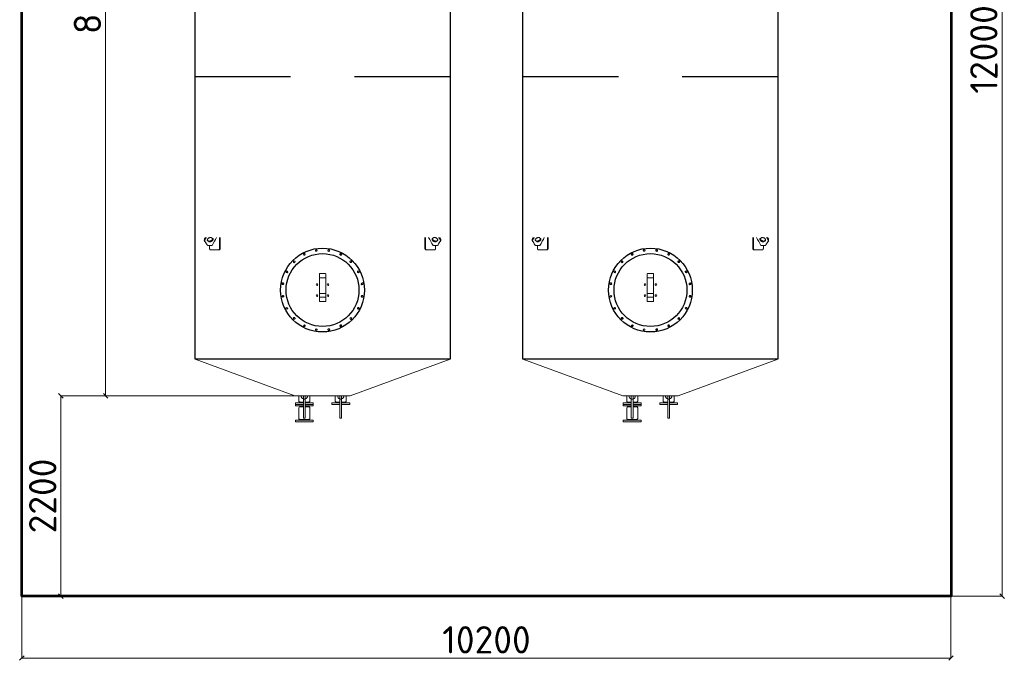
# Model space of a CAD drawing. Header units: millimetres. Extents: x -34827 to 118056, y 11959 to 116489.
# Tile 1 of 105: x 12253 to 23064, y 20990 to 28019. Entities that reach past the tile are written whole.
import ezdxf

# ---------------------------------------------------------------- set-up
doc = ezdxf.new("R2010")
doc.units = ezdxf.units.MM
doc.linetypes.add('K5LT32774', pattern=[0])
doc.layers.add('Резервуар', color=7, linetype='Continuous')
doc.styles.get("Standard").update_dxf_attribs({"font": 'isocpeur.ttf'})
doc.dimstyles.new('Размер 1000', dxfattribs={"dimtxt": 300, "dimasz": 50, "dimexe": 0.18, "dimexo": 0.0625, "dimgap": 50, "dimtad": 1, "dimdec": 0, "dimrnd": 1, "dimzin": 0, "dimdsep": 46, "dimtxsty": 'Standard', "dimblk": 'OBLIQUE', "dimcen": -0.09, "dimclrd": 5, "dimclre": 5, "dimclrt": 5, "dimadec": 0, "dimazin": 0, "dimtfac": 1, "dimtdec": 0, "dimtofl": 0, "dimtmove": 0, "dimatfit": 3, "dimldrblk": 'OBLIQUE', "dimfxl": 1, "dimtolj": 1, "dimtzin": 0, "dimlwd": 13, "dimlwe": 13, "dimarcsym": 0})

# ---------------------------------------------------------------- blocks, each defined once
blk = doc.blocks.new('*U6')
at = {"layer": 'Резервуар', "lineweight": 20}
blk.add_lwpolyline([(-3, 10), (7, 8), (10, -2), (3, -10), (-7, -8), (-10, 2), (-3, 10)], dxfattribs=at)
at = {"layer": 'Резервуар', "color": 5, "lineweight": 20}
blk.add_circle((0, 0), 8.55, dxfattribs=at)
blk = doc.blocks.new('*U7')
at = {"layer": 'Резервуар', "color": 0, "linetype": 'ByBlock', "lineweight": -2, "transparency": 16777216}
for p, rotation in [((964668, -2833980), 17.99999999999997), ((964937, -2833937), 341.9999999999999), ((965068, -2833980), 323.9999999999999), ((964557, -2834061), 36), ((965179, -2834061), 306), ((964476, -2834172), 54), ((965260, -2834172), 288), ((964433, -2834303), 72), ((965303, -2834303), 269.9999999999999), ((964433, -2834441), 90), ((965303, -2834441), 251.9999999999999), ((964476, -2834572), 108), ((965260, -2834572), 234), ((964557, -2834683), 126), ((964668, -2834764), 144), ((965068, -2834764), 197.9999999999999), ((965179, -2834683), 216), ((964799, -2834807), 162), ((964937, -2834807), 180)]:
    blk.add_blockref('*U6', p, dxfattribs=dict(at, rotation=rotation))
blk.add_blockref('*U6', (964799, -2833937), dxfattribs=at)
blk = doc.blocks.new('*U8')
at = {"layer": 'Резервуар', "lineweight": 20}
blk.add_lwpolyline([(-3, 10), (7, 8), (10, -2), (3, -10), (-7, -8), (-10, 2), (-3, 10)], dxfattribs=at)
at = {"layer": 'Резервуар', "color": 5, "lineweight": 20}
blk.add_circle((0, 0), 8.55, dxfattribs=at)
blk = doc.blocks.new('*U9')
at = {"layer": 'Резервуар', "color": 0, "linetype": 'ByBlock', "lineweight": -2, "transparency": 16777216}
for p, rotation in [((964668, -2833980), 17.99999999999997), ((964937, -2833937), 341.9999999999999), ((965068, -2833980), 323.9999999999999), ((964557, -2834061), 36), ((965179, -2834061), 306), ((964476, -2834172), 54), ((965260, -2834172), 288), ((964433, -2834303), 72), ((965303, -2834303), 269.9999999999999), ((964433, -2834441), 90), ((965303, -2834441), 251.9999999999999), ((964476, -2834572), 108), ((965260, -2834572), 234), ((964557, -2834683), 126), ((964668, -2834764), 144), ((965068, -2834764), 197.9999999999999), ((965179, -2834683), 216), ((964799, -2834807), 162), ((964937, -2834807), 180)]:
    blk.add_blockref('*U8', p, dxfattribs=dict(at, rotation=rotation))
blk.add_blockref('*U8', (964799, -2833937), dxfattribs=at)
blk = doc.blocks.new('_Oblique')
at = {"color": 0, "linetype": 'ByBlock', "lineweight": -2}
blk.add_line((-0.5, -0.5), (0.5, 0.5), dxfattribs=at)
blk = doc.blocks.new('*D10')
at = {"color": 5, "lineweight": 13, "transparency": 16777216}
for p, q in [((12278, 21693), (12278, 21015)), ((22478, 21693), (22478, 21015)), ((12278, 21015), (22478, 21015))]:
    blk.add_line(p, q, dxfattribs=at)
at = {"layer": 'Defpoints', "color": 0, "transparency": 16777216}
for p in [(12278, 21693), (22478, 21693), (22478, 21015)]:
    blk.add_point(p, dxfattribs=at)
at = {"color": 5, "lineweight": 13, "transparency": 16777216, "xscale": 50, "yscale": 50, "zscale": 50, "rotation": 180}
blk.add_blockref('_Oblique', (12278, 21015), dxfattribs=at)
at = {"color": 5, "lineweight": 13, "transparency": 16777216, "xscale": 50, "yscale": 50, "zscale": 50}
blk.add_blockref('_Oblique', (22478, 21015), dxfattribs=at)
at = {"color": 5, "transparency": 16777216, "insert": (17378, 21215), "char_height": 300, "attachment_point": 5}
blk.add_mtext('\\A1;10200', dxfattribs=at)
blk = doc.blocks.new('*D11')
at = {"color": 5, "lineweight": 13, "transparency": 16777216}
for p, q in [((22478, 33693), (23039, 33693)), ((23039, 21693), (23039, 33693)), ((22478, 21693), (23039, 21693))]:
    blk.add_line(p, q, dxfattribs=at)
at = {"layer": 'Defpoints', "color": 0, "transparency": 16777216}
for p in [(22478, 33693), (23039, 33693), (22478, 21693)]:
    blk.add_point(p, dxfattribs=at)
at = {"color": 5, "lineweight": 13, "transparency": 16777216, "xscale": 50, "yscale": 50, "zscale": 50}
for p, rotation in [((23039, 33693), 90), ((23039, 21693), 270)]:
    blk.add_blockref('_Oblique', p, dxfattribs=dict(at, rotation=rotation))
at = {"color": 5, "transparency": 16777216, "insert": (22839, 27693), "char_height": 300, "attachment_point": 5, "rotation": 90}
blk.add_mtext('\\A1;12000', dxfattribs=at)
blk = doc.blocks.new('*D17')
at = {"color": 5, "lineweight": 13, "transparency": 16777216}
for p, q in [((15578, 23893), (12705, 23893)), ((12706, 23893), (12706, 21693)), ((15578, 21693), (12705, 21693))]:
    blk.add_line(p, q, dxfattribs=at)
at = {"layer": 'Defpoints', "color": 0, "transparency": 16777216}
for p in [(15578, 23893), (12706, 21693), (15578, 21693)]:
    blk.add_point(p, dxfattribs=at)
at = {"color": 5, "lineweight": 13, "transparency": 16777216, "xscale": 50, "yscale": 50, "zscale": 50}
for p, rotation in [((12706, 23893), 90), ((12706, 21693), 270)]:
    blk.add_blockref('_Oblique', p, dxfattribs=dict(at, rotation=rotation))
at = {"color": 5, "transparency": 16777216, "insert": (12506, 22793), "char_height": 300, "attachment_point": 5, "rotation": 90}
blk.add_mtext('\\A1;2200', dxfattribs=at)
blk = doc.blocks.new('*D18')
at = {"color": 5, "lineweight": 13, "transparency": 16777216}
for p, q in [((15275, 32693), (13196, 32693)), ((13197, 23893), (13197, 32693)), ((13299, 23893), (13196, 23893))]:
    blk.add_line(p, q, dxfattribs=at)
at = {"layer": 'Defpoints', "color": 0, "transparency": 16777216}
for p in [(13197, 32693), (15275, 32693), (13299, 23893)]:
    blk.add_point(p, dxfattribs=at)
at = {"color": 5, "lineweight": 13, "transparency": 16777216, "xscale": 50, "yscale": 50, "zscale": 50}
for p, rotation in [((13197, 32693), 90), ((13197, 23893), 270)]:
    blk.add_blockref('_Oblique', p, dxfattribs=dict(at, rotation=rotation))
at = {"color": 5, "transparency": 16777216, "insert": (12997, 28293), "char_height": 300, "attachment_point": 5, "rotation": 90}
blk.add_mtext('\\A1;8800', dxfattribs=at)

msp = doc.modelspace()

# ---------------------------------------------------------------- linework, layer by layer
at = {"lineweight": 53}
msp.add_lwpolyline([(12278.3633, 33692.6047), (22478.3633, 33692.6047), (22478.3633, 21692.6047), (12278.3633, 21692.6047)], close=True, dxfattribs=at)
at = {"layer": 'Резервуар', "color": 6}
for p, q in [((15228.3633, 27392.6047), (14178.3633, 27392.6047)), ((16978.3633, 27392.6047), (15928.3633, 27392.6047)), ((18828.3633, 27392.6047), (17778.3633, 27392.6047)), ((20578.3633, 27392.6047), (19528.3633, 27392.6047))]:
    msp.add_line(p, q, dxfattribs=at)
at = {"layer": 'Резервуар', "color": 6, "lineweight": 20}
for p, q in [((15328.3633, 23823.6047), (15328.3633, 23813.6047)), ((15428.3633, 23823.6047), (15428.3633, 23813.6047)), ((18928.3633, 23823.6047), (18928.3633, 23813.6047)), ((19028.3633, 23823.6047), (19028.3633, 23813.6047)), ((15328.3633, 23623.6047), (15328.3633, 23633.6047)), ((15428.3633, 23623.6047), (15428.3633, 23633.6047)), ((18928.3633, 23623.6047), (18928.3633, 23633.6047)), ((19028.3633, 23623.6047), (19028.3633, 23633.6047))]:
    msp.add_line(p, q, dxfattribs=at)
at = {"layer": 'Резервуар', "color": 6, "linetype": 'K5LT32774', "lineweight": 20}
for p, q in [((15828.3633, 23823.6047), (15828.3633, 23813.6047)), ((19428.3633, 23823.6047), (19428.3633, 23813.6047))]:
    msp.add_line(p, q, dxfattribs=at)
at = {"layer": 'Резервуар', "color": 6}
for points in [[(14178.3633, 24292.6047), (14178.3633, 32292.6047), (16978.3633, 32292.6047), (16978.3633, 24292.6047)], [(17778.3633, 24292.6047), (17778.3633, 32292.6047), (20578.3633, 32292.6047), (20578.3633, 24292.6047)]]:
    msp.add_lwpolyline(points, close=True, dxfattribs=at)
at = {"layer": 'Резервуар', "color": 6, "lineweight": 20}
for points in [[(15543.3633, 25229.4961), (15543.3633, 25223.7833), (15543.3633, 25186.3181)], [(19143.3633, 25229.4961), (19143.3633, 25223.7833), (19143.3633, 25186.3181)], [(15543.3633, 24975.0068), (15543.3633, 24925.2858), (15613.3633, 24925.2858), (15613.3633, 24975.0068), (15613.3633, 25014.2016)], [(15543.3633, 25014.2016), (15543.3633, 24975.0068), (15613.3633, 24975.0068)], [(19143.3633, 24975.0068), (19143.3633, 24925.2858), (19213.3633, 24925.2858), (19213.3633, 24975.0068), (19213.3633, 25014.2016)], [(19143.3633, 25014.2016), (19143.3633, 24975.0068), (19213.3633, 24975.0068)], [(14178.3633, 24292.6047), (15274.7687, 23892.6047), (15881.958, 23892.6047), (16978.3633, 24292.6047)], [(17778.3633, 24292.6047), (18874.7687, 23892.6047), (19481.958, 23892.6047), (20578.3633, 24292.6047)], [(15388.3633, 23647.6047), (15388.3633, 23853.6047), (15368.3633, 23853.6047), (15368.3633, 23647.6047), (15388.3633, 23647.6047), (15388.3633, 23853.6047), (15388.3633, 23892.6047)], [(15368.3633, 23647.6047), (15368.3633, 23853.6047), (15368.3633, 23892.6047)], [(15768.3633, 23853.6047), (15768.3633, 23647.6047), (15788.3633, 23647.6047), (15788.3633, 23853.6047), (15788.3633, 23892.6047)], [(18988.3633, 23647.6047), (18988.3633, 23853.6047), (18968.3633, 23853.6047), (18968.3633, 23647.6047), (18988.3633, 23647.6047), (18988.3633, 23853.6047), (18988.3633, 23892.6047)], [(18968.3633, 23647.6047), (18968.3633, 23853.6047), (18968.3633, 23892.6047)], [(19368.3633, 23853.6047), (19368.3633, 23647.6047), (19388.3633, 23647.6047), (19388.3633, 23853.6047), (19388.3633, 23892.6047)], [(15368.3633, 23797.6047), (15280.3633, 23797.6047), (15280.3633, 23813.6047), (15368.3633, 23813.6047)], [(15280.3633, 23813.6047), (15280.3633, 23797.6047), (15280.3633, 23781.6047), (15368.3633, 23781.6047)], [(15388.3633, 23813.6047), (15476.3633, 23813.6047), (15476.3633, 23797.6047), (15388.3633, 23797.6047)], [(15476.3633, 23813.6047), (15476.3633, 23797.6047), (15476.3633, 23781.6047), (15388.3633, 23781.6047)], [(15768.3633, 23797.6047), (15680.3633, 23797.6047), (15680.3633, 23813.6047), (15768.3633, 23813.6047)], [(15788.3633, 23813.6047), (15876.3633, 23813.6047), (15876.3633, 23797.6047), (15788.3633, 23797.6047)], [(18968.3633, 23797.6047), (18880.3633, 23797.6047), (18880.3633, 23813.6047), (18968.3633, 23813.6047)], [(18880.3633, 23813.6047), (18880.3633, 23797.6047), (18880.3633, 23781.6047), (18968.3633, 23781.6047)], [(18988.3633, 23813.6047), (19076.3633, 23813.6047), (19076.3633, 23797.6047), (18988.3633, 23797.6047)], [(19076.3633, 23813.6047), (19076.3633, 23797.6047), (19076.3633, 23781.6047), (18988.3633, 23781.6047)], [(19368.3633, 23797.6047), (19280.3633, 23797.6047), (19280.3633, 23813.6047), (19368.3633, 23813.6047)], [(19388.3633, 23813.6047), (19476.3633, 23813.6047), (19476.3633, 23797.6047), (19388.3633, 23797.6047)]]:
    msp.add_lwpolyline(points, dxfattribs=at)
for points in [[(15318.3633, 23892.6047), (15318.3633, 23833.6047, 0.4142135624), (15328.3633, 23823.6047), (15368.3633, 23823.6047)], [(15438.3633, 23892.6047), (15438.3633, 23833.6047, -0.4142135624), (15428.3633, 23823.6047), (15388.3633, 23823.6047)], [(15718.3633, 23892.6047), (15718.3633, 23833.6047, 0.4142135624), (15728.3633, 23823.6047), (15768.3633, 23823.6047), (15728.3633, 23823.6047), (15728.3633, 23813.6047)], [(15788.3633, 23823.6047), (15828.3633, 23823.6047, 0.4142135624), (15838.3633, 23833.6047), (15838.3633, 23892.6047)], [(18918.3633, 23892.6047), (18918.3633, 23833.6047, 0.4142135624), (18928.3633, 23823.6047), (18968.3633, 23823.6047)], [(19038.3633, 23892.6047), (19038.3633, 23833.6047, -0.4142135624), (19028.3633, 23823.6047), (18988.3633, 23823.6047)], [(19318.3633, 23892.6047), (19318.3633, 23833.6047, 0.4142135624), (19328.3633, 23823.6047), (19368.3633, 23823.6047), (19328.3633, 23823.6047), (19328.3633, 23813.6047)], [(19388.3633, 23823.6047), (19428.3633, 23823.6047, 0.4142135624), (19438.3633, 23833.6047), (19438.3633, 23892.6047)], [(15368.3633, 23771.6047), (15328.3633, 23771.6047, 0.413675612), (15318.3633, 23761.6047)], [(15318.3633, 23643.6047), (15318.3633, 23761.6047), (15318.3633, 23643.6047, 0.4142135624), (15328.3633, 23633.6047), (15428.3633, 23633.6047, 0.4142135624), (15438.3633, 23643.6047), (15438.3633, 23761.6047), (15438.3633, 23643.6047)], [(15438.3633, 23761.6047, 0.4142135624), (15428.3633, 23771.6047), (15388.3633, 23771.6047)], [(18968.3633, 23771.6047), (18928.3633, 23771.6047, 0.413675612), (18918.3633, 23761.6047)], [(18918.3633, 23643.6047), (18918.3633, 23761.6047), (18918.3633, 23643.6047, 0.4142135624), (18928.3633, 23633.6047), (19028.3633, 23633.6047, 0.4142135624), (19038.3633, 23643.6047), (19038.3633, 23761.6047), (19038.3633, 23643.6047)], [(19038.3633, 23761.6047, 0.4142135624), (19028.3633, 23771.6047), (18988.3633, 23771.6047)]]:
    msp.add_lwpolyline(points, format="xyb", dxfattribs=at)
at = {"layer": 'Резервуар', "color": 6, "linetype": 'K5LT32774', "lineweight": 20}
for points in [[(15788.3633, 23853.6047), (15768.3633, 23853.6047), (15768.3633, 23892.6047)], [(19388.3633, 23853.6047), (19368.3633, 23853.6047), (19368.3633, 23892.6047)]]:
    msp.add_lwpolyline(points, dxfattribs=at)
at = {"layer": 'Резервуар', "color": 6, "lineweight": 20}
for points in [[(15328.3633, 23781.6047), (15328.3633, 23771.6047)], [(15428.3633, 23781.6047), (15428.3633, 23771.6047)], [(18928.3633, 23781.6047), (18928.3633, 23771.6047)], [(19028.3633, 23781.6047), (19028.3633, 23771.6047)], [(15280.3633, 23623.6047), (15280.3633, 23607.6047), (15476.3633, 23607.6047), (15476.3633, 23623.6047)], [(18880.3633, 23623.6047), (18880.3633, 23607.6047), (19076.3633, 23607.6047), (19076.3633, 23623.6047)]]:
    msp.add_lwpolyline(points, close=True, dxfattribs=at)
at = {"layer": 'Резервуар', "color": 6, "lineweight": 30}
for centre, radius in [((15578.3633, 25052.6047), 460), ((19178.3633, 25052.6047), 460), ((15578.3633, 25052.6047), 400), ((19178.3633, 25052.6047), 400)]:
    msp.add_circle(centre, radius, dxfattribs=at)
at = {"layer": 'Резервуар', "color": 6, "lineweight": 20}
for centre in [(15518.2593, 25112.7087), (15638.4674, 25112.7087), (19118.2593, 25112.7087), (19238.4674, 25112.7087), (15518.2593, 24992.5006), (15638.4674, 24992.5006), (19118.2593, 24992.5006), (19238.4674, 24992.5006)]:
    msp.add_circle(centre, 9, dxfattribs=at)
for centre, start, end in [((15378.3633, 23892.6047), 180, 253.3984504), ((15378.3633, 23892.6047), 286.6015496, 0), ((15778.3633, 23892.6047), 180, 253.3984504), ((15778.3633, 23892.6047), 286.6015496, 0), ((18978.3633, 23892.6047), 180, 253.3984504), ((18978.3633, 23892.6047), 286.6015496, 0), ((19378.3633, 23892.6047), 180, 253.3984504), ((19378.3633, 23892.6047), 286.6015496, 0)]:
    msp.add_arc(centre, 35, start, end, dxfattribs=at)
for points, knots in [([(14291.777, 25627.6047), (14290.4734, 25626.0423), (14287.5426, 25622.1951), (14283.8406, 25615.8783), (14281.1969, 25608.8555), (14280.1734, 25602.245), (14280.5869, 25596.0664), (14282.1709, 25592.486), (14282.942, 25590.7428), (14292.0447, 25576.5716), (14301.1473, 25562.4004), (14310.2499, 25548.2292), (14311.5382, 25546.7322), (14313.8868, 25544.0033), (14320.45, 25540.8381), (14325.653, 25540.4448), (14329.237, 25540.1739), (14341.3115, 25540.1739), (14353.3859, 25540.1739), (14365.4604, 25540.1739), (14383.3034, 25572.7707), (14401.1464, 25605.3675), (14413.3187, 25627.6047)], [2.8361655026, 2.8361655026, 2.8361655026, 2.8361655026, 2.8971534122, 2.9809997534, 3.0549719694, 3.1207720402, 3.1806502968, 3.2374624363, 3.2374624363, 3.2374624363, 4.2374624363, 4.2374624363, 4.2374624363, 4.2960979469, 4.3443500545, 4.4511667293, 4.4511667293, 4.4511667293, 5.4511667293, 5.4511667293, 5.4511667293, 6.4511667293, 6.4511667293, 6.4511667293, 6.4511667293]), ([(14302.3907, 25627.6047), (14300.8291, 25626.1601), (14297.0833, 25622.4147), (14291.9872, 25616.1035), (14287.7112, 25608.8072), (14285.0675, 25601.7844), (14284.044, 25595.1739), (14284.3835, 25590.1013), (14285.258, 25587.4486), (14285.5418, 25586.6954)], [8.18963337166, 8.18963337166, 8.18963337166, 8.18963337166, 8.25340668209, 8.34832014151, 8.43216648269, 8.50613869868, 8.57193876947, 8.63181702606, 8.65596226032, 8.65596226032, 8.65596226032, 8.65596226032]), ([(14371.6445, 25619.3461), (14372.7425, 25618.4757), (14375.1934, 25616.5326), (14376.7607, 25611.9508), (14376.3284, 25607.0018), (14374.3588, 25602.0524), (14370.7737, 25596.9243), (14365.5301, 25591.8663), (14358.8034, 25587.3607), (14351.2334, 25584.0364), (14343.7277, 25582.2832), (14337.1827, 25582.2193), (14332.5527, 25583.2541), (14330.4001, 25584.4801), (14329.7525, 25584.8489), (14325.9085, 25587.3246), (14322.0644, 25589.8002), (14318.2204, 25592.2759), (14317.1224, 25593.1463), (14314.6715, 25595.0893), (14313.1042, 25599.6712), (14313.5365, 25604.6202), (14315.5061, 25609.5696), (14319.0911, 25614.6974), (14324.3353, 25619.7568), (14331.0593, 25624.2562), (14338.6395, 25627.6045), (14346.0867, 25629.2739), (14353.4705, 25629.603), (14357.7961, 25627.7599), (14360.1124, 25626.773), (14363.9564, 25624.2974), (14367.8005, 25621.8217), (14371.6445, 25619.3461)], [0, 0, 0, 0, 0.0414402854, 0.0925097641, 0.1367376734, 0.188598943, 0.2503582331, 0.323169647, 0.4059381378, 0.491962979, 0.5699364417, 0.6353693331, 0.6872133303, 0.7095170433, 0.7095170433, 0.7095170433, 1.7095170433, 1.7095170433, 1.7095170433, 1.7509573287, 1.8020268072, 1.8462547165, 1.8981159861, 1.9598752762, 2.0326866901, 2.1154551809, 2.2014800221, 2.2794534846, 2.3441071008, 2.4186358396, 2.4186358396, 2.4186358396, 3.4186358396, 3.4186358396, 3.4186358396, 3.4186358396]), ([(14454.3633, 25627.6047), (14454.3633, 25589.2713), (14454.3633, 25550.938), (14454.3633, 25512.6047), (14454.3633, 25511.7656), (14454.3019, 25510.1541), (14454.0627, 25508.0283), (14453.7582, 25506.2955), (14453.387, 25504.6644), (14452.9007, 25502.9968), (14452.2819, 25501.3325), (14451.6335, 25499.9036), (14450.9624, 25498.659), (14450.2566, 25497.5452), (14449.4628, 25496.4788), (14448.5848, 25495.4946), (14447.7181, 25494.7041), (14446.8718, 25494.0664), (14446.1596, 25493.6281), (14445.4357, 25493.2679), (14444.9531, 25493.0752), (14444.4379, 25492.904), (14443.9727, 25492.7777), (14443.3507, 25492.6639), (14442.8254, 25492.6132), (14442.4905, 25492.6047), (14442.3712, 25492.6047), (14440.2482, 25492.6047), (14438.1253, 25492.6047), (14436.0024, 25492.6047), (14436.4385, 25492.6047), (14437.2482, 25492.6797), (14438.4278, 25492.9936), (14439.4649, 25493.4415), (14440.4087, 25493.9995), (14441.2522, 25494.6239), (14441.9531, 25495.2527), (14442.6278, 25495.9494), (14443.3566, 25496.8082), (14444.2805, 25498.1127), (14445.1806, 25499.7051), (14445.9067, 25501.3203), (14446.4661, 25502.8236), (14446.9217, 25504.3065), (14447.3529, 25506.0744), (14447.6346, 25507.6643), (14447.8741, 25509.5816), (14447.9782, 25511.1017), (14447.9952, 25512.2888), (14447.9952, 25512.6047)], [4.28125, 4.28125, 4.28125, 4.28125, 5, 5, 5, 5.0801283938, 5.1539047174, 5.2061469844, 5.2523130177, 5.320236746, 5.3827285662, 5.4387608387, 5.4908493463, 5.5421158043, 5.5930974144, 5.6528413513, 5.7102761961, 5.7503120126, 5.8009348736, 5.8314289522, 5.870863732, 5.8802869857, 5.9158053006, 5.9468691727, 5.981143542, 6, 6, 6, 7, 7, 7, 7.0701096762, 7.1300293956, 7.1912349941, 7.2412666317, 7.2898109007, 7.3383155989, 7.3679628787, 7.4160978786, 7.4801802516, 7.5601748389, 7.6242261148, 7.6722984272, 7.728683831, 7.78293711, 7.8541671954, 7.8866192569, 7.9698322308, 8, 8, 8, 8]), ([(16702.3633, 25627.6047), (16702.3633, 25589.2713), (16702.3633, 25550.938), (16702.3633, 25512.6047), (16702.3633, 25511.7656), (16702.4248, 25510.1541), (16702.664, 25508.0283), (16702.9685, 25506.2955), (16703.3397, 25504.6644), (16703.826, 25502.9968), (16704.4448, 25501.3325), (16705.0932, 25499.9036), (16705.7643, 25498.659), (16706.4701, 25497.5452), (16707.2639, 25496.4788), (16708.1419, 25495.4946), (16709.0086, 25494.7041), (16709.8549, 25494.0664), (16710.5671, 25493.6281), (16711.291, 25493.2679), (16711.7736, 25493.0752), (16712.2888, 25492.904), (16712.754, 25492.7777), (16713.376, 25492.6639), (16713.9013, 25492.6132), (16714.2362, 25492.6047), (16714.3555, 25492.6047), (16716.4784, 25492.6047), (16718.6014, 25492.6047), (16720.7243, 25492.6047), (16720.2882, 25492.6047), (16719.4785, 25492.6797), (16718.2988, 25492.9936), (16717.2618, 25493.4415), (16716.318, 25493.9995), (16715.4745, 25494.6239), (16714.7736, 25495.2527), (16714.0989, 25495.9494), (16713.3701, 25496.8082), (16712.4462, 25498.1127), (16711.5461, 25499.7051), (16710.82, 25501.3203), (16710.2606, 25502.8236), (16709.805, 25504.3065), (16709.3738, 25506.0744), (16709.0921, 25507.6643), (16708.8526, 25509.5816), (16708.7485, 25511.1017), (16708.7315, 25512.2888), (16708.7315, 25512.6047)], [4.28125, 4.28125, 4.28125, 4.28125, 5, 5, 5, 5.0801283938, 5.1539047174, 5.2061469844, 5.2523130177, 5.320236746, 5.3827285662, 5.4387608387, 5.4908493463, 5.5421158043, 5.5930974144, 5.6528413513, 5.7102761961, 5.7503120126, 5.8009348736, 5.8314289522, 5.870863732, 5.8802869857, 5.9158053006, 5.9468691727, 5.981143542, 6, 6, 6, 7, 7, 7, 7.0701096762, 7.1300293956, 7.1912349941, 7.2412666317, 7.2898109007, 7.3383155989, 7.3679628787, 7.4160978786, 7.4801802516, 7.5601748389, 7.6242261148, 7.6722984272, 7.728683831, 7.78293711, 7.8541671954, 7.8866192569, 7.9698322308, 8, 8, 8, 8]), ([(16864.9497, 25627.6047), (16866.2533, 25626.0423), (16869.1841, 25622.1951), (16872.8861, 25615.8783), (16875.5298, 25608.8555), (16876.5533, 25602.245), (16876.1398, 25596.0664), (16874.5558, 25592.486), (16873.7847, 25590.7428), (16864.682, 25576.5716), (16855.5794, 25562.4004), (16846.4768, 25548.2292), (16845.1885, 25546.7322), (16842.8399, 25544.0033), (16836.2767, 25540.8381), (16831.0737, 25540.4448), (16827.4897, 25540.1739), (16815.4152, 25540.1739), (16803.3407, 25540.1739), (16791.2663, 25540.1739), (16775.3135, 25569.3175), (16759.3608, 25598.4611), (16743.408, 25627.6047)], [2.8361655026, 2.8361655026, 2.8361655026, 2.8361655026, 2.8971534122, 2.9809997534, 3.0549719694, 3.1207720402, 3.1806502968, 3.2374624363, 3.2374624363, 3.2374624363, 4.2374624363, 4.2374624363, 4.2374624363, 4.2960979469, 4.3443500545, 4.4511667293, 4.4511667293, 4.4511667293, 5.4511667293, 5.4511667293, 5.4511667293, 6.3452290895, 6.3452290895, 6.3452290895, 6.3452290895]), ([(16785.0822, 25619.3461), (16783.9842, 25618.4757), (16781.5333, 25616.5326), (16779.966, 25611.9508), (16780.3983, 25607.0018), (16782.3679, 25602.0524), (16785.953, 25596.9243), (16791.1966, 25591.8663), (16797.9233, 25587.3607), (16805.4933, 25584.0364), (16812.999, 25582.2832), (16819.544, 25582.2193), (16824.174, 25583.2541), (16826.3266, 25584.4801), (16826.9742, 25584.8489), (16830.8182, 25587.3246), (16834.6623, 25589.8002), (16838.5063, 25592.2759), (16839.6043, 25593.1463), (16842.0552, 25595.0893), (16843.6225, 25599.6712), (16843.1902, 25604.6202), (16841.2206, 25609.5696), (16837.6356, 25614.6974), (16832.3914, 25619.7568), (16825.6674, 25624.2562), (16818.0872, 25627.6045), (16810.64, 25629.2739), (16803.2562, 25629.603), (16798.9306, 25627.7599), (16796.6143, 25626.773), (16792.7703, 25624.2974), (16788.9262, 25621.8217), (16785.0822, 25619.3461)], [0, 0, 0, 0, 0.0414402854, 0.0925097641, 0.1367376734, 0.188598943, 0.2503582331, 0.323169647, 0.4059381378, 0.491962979, 0.5699364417, 0.6353693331, 0.6872133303, 0.7095170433, 0.7095170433, 0.7095170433, 1.7095170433, 1.7095170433, 1.7095170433, 1.7509573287, 1.8020268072, 1.8462547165, 1.8981159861, 1.9598752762, 2.0326866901, 2.1154551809, 2.2014800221, 2.2794534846, 2.3441071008, 2.4186358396, 2.4186358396, 2.4186358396, 3.4186358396, 3.4186358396, 3.4186358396, 3.4186358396]), ([(16854.336, 25627.6047), (16855.8976, 25626.1601), (16859.6434, 25622.4147), (16864.7395, 25616.1035), (16869.0155, 25608.8072), (16871.6592, 25601.7844), (16872.6827, 25595.1739), (16872.3432, 25590.1013), (16871.4687, 25587.4486), (16871.1849, 25586.6954)], [8.18963337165, 8.18963337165, 8.18963337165, 8.18963337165, 8.25340668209, 8.34832014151, 8.43216648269, 8.50613869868, 8.57193876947, 8.63181702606, 8.65596226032, 8.65596226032, 8.65596226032, 8.65596226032]), ([(17891.777, 25627.6047), (17890.4734, 25626.0423), (17887.5426, 25622.1951), (17883.8406, 25615.8783), (17881.1969, 25608.8555), (17880.1734, 25602.245), (17880.5869, 25596.0664), (17882.1709, 25592.486), (17882.942, 25590.7428), (17892.0447, 25576.5716), (17901.1473, 25562.4004), (17910.2499, 25548.2292), (17911.5382, 25546.7322), (17913.8868, 25544.0033), (17920.45, 25540.8381), (17925.653, 25540.4448), (17929.237, 25540.1739), (17941.3115, 25540.1739), (17953.3859, 25540.1739), (17965.4604, 25540.1739), (17983.3034, 25572.7707), (18001.1464, 25605.3675), (18013.3187, 25627.6047)], [2.8361655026, 2.8361655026, 2.8361655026, 2.8361655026, 2.8971534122, 2.9809997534, 3.0549719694, 3.1207720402, 3.1806502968, 3.2374624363, 3.2374624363, 3.2374624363, 4.2374624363, 4.2374624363, 4.2374624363, 4.2960979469, 4.3443500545, 4.4511667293, 4.4511667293, 4.4511667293, 5.4511667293, 5.4511667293, 5.4511667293, 6.4511667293, 6.4511667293, 6.4511667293, 6.4511667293]), ([(17902.3907, 25627.6047), (17900.8291, 25626.1601), (17897.0833, 25622.4147), (17891.9872, 25616.1035), (17887.7112, 25608.8072), (17885.0675, 25601.7844), (17884.044, 25595.1739), (17884.3835, 25590.1013), (17885.258, 25587.4486), (17885.5418, 25586.6954)], [8.18963337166, 8.18963337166, 8.18963337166, 8.18963337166, 8.25340668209, 8.34832014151, 8.43216648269, 8.50613869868, 8.57193876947, 8.63181702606, 8.65596226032, 8.65596226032, 8.65596226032, 8.65596226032]), ([(17971.6445, 25619.3461), (17972.7425, 25618.4757), (17975.1934, 25616.5326), (17976.7607, 25611.9508), (17976.3284, 25607.0018), (17974.3588, 25602.0524), (17970.7737, 25596.9243), (17965.5301, 25591.8663), (17958.8034, 25587.3607), (17951.2334, 25584.0364), (17943.7277, 25582.2832), (17937.1827, 25582.2193), (17932.5527, 25583.2541), (17930.4001, 25584.4801), (17929.7525, 25584.8489), (17925.9085, 25587.3246), (17922.0644, 25589.8002), (17918.2204, 25592.2759), (17917.1224, 25593.1463), (17914.6715, 25595.0893), (17913.1042, 25599.6712), (17913.5365, 25604.6202), (17915.5061, 25609.5696), (17919.0911, 25614.6974), (17924.3353, 25619.7568), (17931.0593, 25624.2562), (17938.6395, 25627.6045), (17946.0867, 25629.2739), (17953.4705, 25629.603), (17957.7961, 25627.7599), (17960.1124, 25626.773), (17963.9564, 25624.2974), (17967.8005, 25621.8217), (17971.6445, 25619.3461)], [0, 0, 0, 0, 0.0414402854, 0.0925097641, 0.1367376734, 0.188598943, 0.2503582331, 0.323169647, 0.4059381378, 0.491962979, 0.5699364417, 0.6353693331, 0.6872133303, 0.7095170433, 0.7095170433, 0.7095170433, 1.7095170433, 1.7095170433, 1.7095170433, 1.7509573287, 1.8020268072, 1.8462547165, 1.8981159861, 1.9598752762, 2.0326866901, 2.1154551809, 2.2014800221, 2.2794534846, 2.3441071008, 2.4186358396, 2.4186358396, 2.4186358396, 3.4186358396, 3.4186358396, 3.4186358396, 3.4186358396]), ([(18054.3633, 25627.6047), (18054.3633, 25589.2713), (18054.3633, 25550.938), (18054.3633, 25512.6047), (18054.3633, 25511.7656), (18054.3019, 25510.1541), (18054.0627, 25508.0283), (18053.7582, 25506.2955), (18053.387, 25504.6644), (18052.9007, 25502.9968), (18052.2819, 25501.3325), (18051.6335, 25499.9036), (18050.9624, 25498.659), (18050.2566, 25497.5452), (18049.4628, 25496.4788), (18048.5848, 25495.4946), (18047.7181, 25494.7041), (18046.8718, 25494.0664), (18046.1596, 25493.6281), (18045.4357, 25493.2679), (18044.9531, 25493.0752), (18044.4379, 25492.904), (18043.9727, 25492.7777), (18043.3507, 25492.6639), (18042.8254, 25492.6132), (18042.4905, 25492.6047), (18042.3712, 25492.6047), (18040.2482, 25492.6047), (18038.1253, 25492.6047), (18036.0024, 25492.6047), (18036.4385, 25492.6047), (18037.2482, 25492.6797), (18038.4278, 25492.9936), (18039.4649, 25493.4415), (18040.4087, 25493.9995), (18041.2522, 25494.6239), (18041.9531, 25495.2527), (18042.6278, 25495.9494), (18043.3566, 25496.8082), (18044.2805, 25498.1127), (18045.1806, 25499.7051), (18045.9067, 25501.3203), (18046.4661, 25502.8236), (18046.9217, 25504.3065), (18047.3529, 25506.0744), (18047.6346, 25507.6643), (18047.8741, 25509.5816), (18047.9782, 25511.1017), (18047.9952, 25512.2888), (18047.9952, 25512.6047)], [4.28125, 4.28125, 4.28125, 4.28125, 5, 5, 5, 5.0801283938, 5.1539047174, 5.2061469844, 5.2523130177, 5.320236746, 5.3827285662, 5.4387608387, 5.4908493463, 5.5421158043, 5.5930974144, 5.6528413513, 5.7102761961, 5.7503120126, 5.8009348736, 5.8314289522, 5.870863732, 5.8802869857, 5.9158053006, 5.9468691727, 5.981143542, 6, 6, 6, 7, 7, 7, 7.0701096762, 7.1300293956, 7.1912349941, 7.2412666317, 7.2898109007, 7.3383155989, 7.3679628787, 7.4160978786, 7.4801802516, 7.5601748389, 7.6242261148, 7.6722984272, 7.728683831, 7.78293711, 7.8541671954, 7.8866192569, 7.9698322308, 8, 8, 8, 8]), ([(20302.3633, 25627.6047), (20302.3633, 25589.2713), (20302.3633, 25550.938), (20302.3633, 25512.6047), (20302.3633, 25511.7656), (20302.4248, 25510.1541), (20302.664, 25508.0283), (20302.9685, 25506.2955), (20303.3397, 25504.6644), (20303.826, 25502.9968), (20304.4448, 25501.3325), (20305.0932, 25499.9036), (20305.7643, 25498.659), (20306.4701, 25497.5452), (20307.2639, 25496.4788), (20308.1419, 25495.4946), (20309.0086, 25494.7041), (20309.8549, 25494.0664), (20310.5671, 25493.6281), (20311.291, 25493.2679), (20311.7736, 25493.0752), (20312.2888, 25492.904), (20312.754, 25492.7777), (20313.376, 25492.6639), (20313.9013, 25492.6132), (20314.2362, 25492.6047), (20314.3555, 25492.6047), (20316.4784, 25492.6047), (20318.6014, 25492.6047), (20320.7243, 25492.6047), (20320.2882, 25492.6047), (20319.4785, 25492.6797), (20318.2988, 25492.9936), (20317.2618, 25493.4415), (20316.318, 25493.9995), (20315.4745, 25494.6239), (20314.7736, 25495.2527), (20314.0989, 25495.9494), (20313.3701, 25496.8082), (20312.4462, 25498.1127), (20311.5461, 25499.7051), (20310.82, 25501.3203), (20310.2606, 25502.8236), (20309.805, 25504.3065), (20309.3738, 25506.0744), (20309.0921, 25507.6643), (20308.8526, 25509.5816), (20308.7485, 25511.1017), (20308.7315, 25512.2888), (20308.7315, 25512.6047)], [4.28125, 4.28125, 4.28125, 4.28125, 5, 5, 5, 5.0801283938, 5.1539047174, 5.2061469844, 5.2523130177, 5.320236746, 5.3827285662, 5.4387608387, 5.4908493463, 5.5421158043, 5.5930974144, 5.6528413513, 5.7102761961, 5.7503120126, 5.8009348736, 5.8314289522, 5.870863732, 5.8802869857, 5.9158053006, 5.9468691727, 5.981143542, 6, 6, 6, 7, 7, 7, 7.0701096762, 7.1300293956, 7.1912349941, 7.2412666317, 7.2898109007, 7.3383155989, 7.3679628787, 7.4160978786, 7.4801802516, 7.5601748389, 7.6242261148, 7.6722984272, 7.728683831, 7.78293711, 7.8541671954, 7.8866192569, 7.9698322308, 8, 8, 8, 8]), ([(20464.9497, 25627.6047), (20466.2533, 25626.0423), (20469.1841, 25622.1951), (20472.8861, 25615.8783), (20475.5298, 25608.8555), (20476.5533, 25602.245), (20476.1398, 25596.0664), (20474.5558, 25592.486), (20473.7847, 25590.7428), (20464.682, 25576.5716), (20455.5794, 25562.4004), (20446.4768, 25548.2292), (20445.1885, 25546.7322), (20442.8399, 25544.0033), (20436.2767, 25540.8381), (20431.0737, 25540.4448), (20427.4897, 25540.1739), (20415.4152, 25540.1739), (20403.3407, 25540.1739), (20391.2663, 25540.1739), (20375.3135, 25569.3175), (20359.3608, 25598.4611), (20343.408, 25627.6047)], [2.8361655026, 2.8361655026, 2.8361655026, 2.8361655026, 2.8971534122, 2.9809997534, 3.0549719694, 3.1207720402, 3.1806502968, 3.2374624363, 3.2374624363, 3.2374624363, 4.2374624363, 4.2374624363, 4.2374624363, 4.2960979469, 4.3443500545, 4.4511667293, 4.4511667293, 4.4511667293, 5.4511667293, 5.4511667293, 5.4511667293, 6.3452290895, 6.3452290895, 6.3452290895, 6.3452290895]), ([(20385.0822, 25619.3461), (20383.9842, 25618.4757), (20381.5333, 25616.5326), (20379.966, 25611.9508), (20380.3983, 25607.0018), (20382.3679, 25602.0524), (20385.953, 25596.9243), (20391.1966, 25591.8663), (20397.9233, 25587.3607), (20405.4933, 25584.0364), (20412.999, 25582.2832), (20419.544, 25582.2193), (20424.174, 25583.2541), (20426.3266, 25584.4801), (20426.9742, 25584.8489), (20430.8182, 25587.3246), (20434.6623, 25589.8002), (20438.5063, 25592.2759), (20439.6043, 25593.1463), (20442.0552, 25595.0893), (20443.6225, 25599.6712), (20443.1902, 25604.6202), (20441.2206, 25609.5696), (20437.6356, 25614.6974), (20432.3914, 25619.7568), (20425.6674, 25624.2562), (20418.0872, 25627.6045), (20410.64, 25629.2739), (20403.2562, 25629.603), (20398.9306, 25627.7599), (20396.6143, 25626.773), (20392.7703, 25624.2974), (20388.9262, 25621.8217), (20385.0822, 25619.3461)], [0, 0, 0, 0, 0.0414402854, 0.0925097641, 0.1367376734, 0.188598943, 0.2503582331, 0.323169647, 0.4059381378, 0.491962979, 0.5699364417, 0.6353693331, 0.6872133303, 0.7095170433, 0.7095170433, 0.7095170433, 1.7095170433, 1.7095170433, 1.7095170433, 1.7509573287, 1.8020268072, 1.8462547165, 1.8981159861, 1.9598752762, 2.0326866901, 2.1154551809, 2.2014800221, 2.2794534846, 2.3441071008, 2.4186358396, 2.4186358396, 2.4186358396, 3.4186358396, 3.4186358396, 3.4186358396, 3.4186358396]), ([(20454.336, 25627.6047), (20455.8976, 25626.1601), (20459.6434, 25622.4147), (20464.7395, 25616.1035), (20469.0155, 25608.8072), (20471.6592, 25601.7844), (20472.6827, 25595.1739), (20472.3432, 25590.1013), (20471.4687, 25587.4486), (20471.1849, 25586.6954)], [8.18963337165, 8.18963337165, 8.18963337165, 8.18963337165, 8.25340668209, 8.34832014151, 8.43216648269, 8.50613869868, 8.57193876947, 8.63181702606, 8.65596226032, 8.65596226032, 8.65596226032, 8.65596226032]), ([(14372.5957, 25618.5808), (14372.7275, 25617.1653), (14372.432, 25614.008), (14370.4882, 25609.1235), (14366.9031, 25603.9954), (14361.6595, 25598.9374), (14354.9328, 25594.4317), (14347.3628, 25591.1075), (14339.8572, 25589.3543), (14333.3121, 25589.2904), (14328.6821, 25590.3252), (14326.5295, 25591.5512), (14325.8819, 25591.92), (14322.0379, 25594.3956), (14318.1938, 25596.8713), (14314.3498, 25599.3469), (14314.0357, 25599.5711), (14313.7217, 25599.7953), (14313.4077, 25600.0194)], [0, 0, 0, 0, 0.0421586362, 0.0940199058, 0.1557791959, 0.2285906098, 0.3113591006, 0.3973839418, 0.4753574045, 0.5407902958, 0.5926342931, 0.6149380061, 0.6149380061, 0.6149380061, 1.6149380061, 1.6149380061, 1.6149380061, 2.6149380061, 2.6149380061, 2.6149380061, 2.6149380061]), ([(14338.5184, 25540.1739), (14338.5184, 25530.9842), (14338.5184, 25521.7944), (14338.5184, 25512.6047), (14338.5184, 25511.6609), (14338.574, 25510.0494), (14338.7745, 25507.9276), (14339.0389, 25506.0593), (14339.4063, 25504.1642), (14339.876, 25502.3613), (14340.3914, 25500.7812), (14340.9012, 25499.4768), (14341.4603, 25498.2708), (14342.0419, 25497.2044), (14342.7374, 25496.1218), (14343.4413, 25495.2253), (14344.324, 25494.3102), (14345.0655, 25493.7178), (14345.8159, 25493.2679), (14346.2174, 25493.0752), (14346.6467, 25492.904), (14347.0349, 25492.7777), (14347.5879, 25492.6567), (14348.0288, 25492.6103), (14348.3105, 25492.6047), (14348.3769, 25492.6047), (14377.5854, 25492.6047), (14406.7939, 25492.6047), (14436.0024, 25492.6047)], [0, 0, 0, 0, 1, 1, 1, 1.0901293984, 1.1539047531, 1.206147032, 1.27577862, 1.3483811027, 1.4009854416, 1.457045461, 1.5076435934, 1.5593931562, 1.6091636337, 1.6776639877, 1.7202673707, 1.8009351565, 1.8314290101, 1.870864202, 1.8802876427, 1.9158062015, 1.9468698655, 1.9875163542, 2, 2, 2, 3, 3, 3, 3]), ([(16818.2083, 25540.1739), (16818.2083, 25530.9842), (16818.2083, 25521.7944), (16818.2083, 25512.6047), (16818.2083, 25511.6609), (16818.1527, 25510.0494), (16817.9522, 25507.9276), (16817.6878, 25506.0593), (16817.3204, 25504.1642), (16816.8507, 25502.3613), (16816.3353, 25500.7812), (16815.8255, 25499.4768), (16815.2664, 25498.2708), (16814.6848, 25497.2044), (16813.9893, 25496.1218), (16813.2854, 25495.2253), (16812.4027, 25494.3102), (16811.6612, 25493.7178), (16810.9108, 25493.2679), (16810.5093, 25493.0752), (16810.08, 25492.904), (16809.6918, 25492.7777), (16809.1388, 25492.6567), (16808.6979, 25492.6103), (16808.4162, 25492.6047), (16808.3498, 25492.6047), (16779.1413, 25492.6047), (16749.9328, 25492.6047), (16720.7243, 25492.6047)], [0, 0, 0, 0, 1, 1, 1, 1.0901293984, 1.1539047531, 1.206147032, 1.27577862, 1.3483811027, 1.4009854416, 1.457045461, 1.5076435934, 1.5593931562, 1.6091636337, 1.6776639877, 1.7202673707, 1.8009351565, 1.8314290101, 1.870864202, 1.8802876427, 1.9158062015, 1.9468698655, 1.9875163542, 2, 2, 2, 3, 3, 3, 3]), ([(16784.131, 25618.5808), (16783.9992, 25617.1653), (16784.2947, 25614.008), (16786.2385, 25609.1235), (16789.8236, 25603.9954), (16795.0672, 25598.9374), (16801.7939, 25594.4317), (16809.3639, 25591.1075), (16816.8695, 25589.3543), (16823.4146, 25589.2904), (16828.0446, 25590.3252), (16830.1972, 25591.5512), (16830.8448, 25591.92), (16834.6888, 25594.3956), (16838.5329, 25596.8713), (16842.3769, 25599.3469), (16842.691, 25599.5711), (16843.005, 25599.7953), (16843.319, 25600.0194)], [0, 0, 0, 0, 0.0421586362, 0.0940199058, 0.1557791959, 0.2285906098, 0.3113591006, 0.3973839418, 0.4753574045, 0.5407902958, 0.5926342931, 0.6149380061, 0.6149380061, 0.6149380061, 1.6149380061, 1.6149380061, 1.6149380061, 2.6149380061, 2.6149380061, 2.6149380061, 2.6149380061]), ([(17972.5957, 25618.5808), (17972.7275, 25617.1653), (17972.432, 25614.008), (17970.4882, 25609.1235), (17966.9031, 25603.9954), (17961.6595, 25598.9374), (17954.9328, 25594.4317), (17947.3628, 25591.1075), (17939.8572, 25589.3543), (17933.3121, 25589.2904), (17928.6821, 25590.3252), (17926.5295, 25591.5512), (17925.8819, 25591.92), (17922.0379, 25594.3956), (17918.1938, 25596.8713), (17914.3498, 25599.3469), (17914.0357, 25599.5711), (17913.7217, 25599.7953), (17913.4077, 25600.0194)], [0, 0, 0, 0, 0.0421586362, 0.0940199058, 0.1557791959, 0.2285906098, 0.3113591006, 0.3973839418, 0.4753574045, 0.5407902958, 0.5926342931, 0.6149380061, 0.6149380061, 0.6149380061, 1.6149380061, 1.6149380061, 1.6149380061, 2.6149380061, 2.6149380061, 2.6149380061, 2.6149380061]), ([(17938.5184, 25540.1739), (17938.5184, 25530.9842), (17938.5184, 25521.7944), (17938.5184, 25512.6047), (17938.5184, 25511.6609), (17938.574, 25510.0494), (17938.7745, 25507.9276), (17939.0389, 25506.0593), (17939.4063, 25504.1642), (17939.876, 25502.3613), (17940.3914, 25500.7812), (17940.9012, 25499.4768), (17941.4603, 25498.2708), (17942.0419, 25497.2044), (17942.7374, 25496.1218), (17943.4413, 25495.2253), (17944.324, 25494.3102), (17945.0655, 25493.7178), (17945.8159, 25493.2679), (17946.2174, 25493.0752), (17946.6467, 25492.904), (17947.0349, 25492.7777), (17947.5879, 25492.6567), (17948.0288, 25492.6103), (17948.3105, 25492.6047), (17948.3769, 25492.6047), (17977.5854, 25492.6047), (18006.7939, 25492.6047), (18036.0024, 25492.6047)], [0, 0, 0, 0, 1, 1, 1, 1.0901293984, 1.1539047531, 1.206147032, 1.27577862, 1.3483811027, 1.4009854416, 1.457045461, 1.5076435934, 1.5593931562, 1.6091636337, 1.6776639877, 1.7202673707, 1.8009351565, 1.8314290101, 1.870864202, 1.8802876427, 1.9158062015, 1.9468698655, 1.9875163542, 2, 2, 2, 3, 3, 3, 3]), ([(20418.2083, 25540.1739), (20418.2083, 25530.9842), (20418.2083, 25521.7944), (20418.2083, 25512.6047), (20418.2083, 25511.6609), (20418.1527, 25510.0494), (20417.9522, 25507.9276), (20417.6878, 25506.0593), (20417.3204, 25504.1642), (20416.8507, 25502.3613), (20416.3353, 25500.7812), (20415.8255, 25499.4768), (20415.2664, 25498.2708), (20414.6848, 25497.2044), (20413.9893, 25496.1218), (20413.2854, 25495.2253), (20412.4027, 25494.3102), (20411.6612, 25493.7178), (20410.9108, 25493.2679), (20410.5093, 25493.0752), (20410.08, 25492.904), (20409.6918, 25492.7777), (20409.1388, 25492.6567), (20408.6979, 25492.6103), (20408.4162, 25492.6047), (20408.3498, 25492.6047), (20379.1413, 25492.6047), (20349.9328, 25492.6047), (20320.7243, 25492.6047)], [0, 0, 0, 0, 1, 1, 1, 1.0901293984, 1.1539047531, 1.206147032, 1.27577862, 1.3483811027, 1.4009854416, 1.457045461, 1.5076435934, 1.5593931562, 1.6091636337, 1.6776639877, 1.7202673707, 1.8009351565, 1.8314290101, 1.870864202, 1.8802876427, 1.9158062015, 1.9468698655, 1.9875163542, 2, 2, 2, 3, 3, 3, 3]), ([(20384.131, 25618.5808), (20383.9992, 25617.1653), (20384.2947, 25614.008), (20386.2385, 25609.1235), (20389.8236, 25603.9954), (20395.0672, 25598.9374), (20401.7939, 25594.4317), (20409.3639, 25591.1075), (20416.8695, 25589.3543), (20423.4146, 25589.2904), (20428.0446, 25590.3252), (20430.1972, 25591.5512), (20430.8448, 25591.92), (20434.6888, 25594.3956), (20438.5329, 25596.8713), (20442.3769, 25599.3469), (20442.691, 25599.5711), (20443.005, 25599.7953), (20443.319, 25600.0194)], [0, 0, 0, 0, 0.0421586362, 0.0940199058, 0.1557791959, 0.2285906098, 0.3113591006, 0.3973839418, 0.4753574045, 0.5407902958, 0.5926342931, 0.6149380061, 0.6149380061, 0.6149380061, 1.6149380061, 1.6149380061, 1.6149380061, 2.6149380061, 2.6149380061, 2.6149380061, 2.6149380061]), ([(15613.3633, 25186.3181), (15590.03, 25186.3181), (15566.6967, 25186.3181), (15543.3633, 25186.3181), (15543.3633, 25184.8161), (15543.3633, 25183.3141), (15543.3633, 25181.812), (15543.3633, 25125.9419), (15543.3633, 25070.0718), (15543.3633, 25014.2016), (15566.6967, 25014.2016), (15590.03, 25014.2016), (15613.3633, 25014.2016), (15613.3633, 25070.0718), (15613.3633, 25125.9419), (15613.3633, 25181.812), (15613.3633, 25183.3141), (15613.3633, 25184.8161), (15613.3633, 25186.3181), (15613.3633, 25198.8065), (15613.3633, 25211.2949), (15613.3633, 25223.7833), (15613.3633, 25225.6876), (15613.3633, 25227.5918), (15613.3633, 25229.4961), (15613.3071, 25230.0185), (15613.1945, 25231.0635), (15612.2543, 25232.5725), (15610.7384, 25233.7477), (15609.4184, 25233.8749), (15608.8044, 25233.9341), (15588.5104, 25233.9341), (15568.2163, 25233.9341), (15547.9223, 25233.9341), (15547.3083, 25233.8749), (15545.9883, 25233.7477), (15544.4724, 25232.5725), (15543.5322, 25231.0635), (15543.4196, 25230.0185), (15543.3633, 25229.4961)], [0, 0, 0, 0, 1, 1, 1, 2, 2, 2, 3, 3, 3, 4, 4, 4, 5, 5, 5, 6, 6, 6, 7, 7, 7, 8, 8, 8, 8.0155706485, 8.0311492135, 8.0520932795, 8.0703092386, 8.0703092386, 8.0703092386, 9.0703092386, 9.0703092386, 9.0703092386, 9.0885251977, 9.1094692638, 9.1250478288, 9.1406184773, 9.1406184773, 9.1406184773, 9.1406184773]), ([(19213.3633, 25186.3181), (19190.03, 25186.3181), (19166.6967, 25186.3181), (19143.3633, 25186.3181), (19143.3633, 25184.8161), (19143.3633, 25183.3141), (19143.3633, 25181.812), (19143.3633, 25125.9419), (19143.3633, 25070.0718), (19143.3633, 25014.2016), (19166.6967, 25014.2016), (19190.03, 25014.2016), (19213.3633, 25014.2016), (19213.3633, 25070.0718), (19213.3633, 25125.9419), (19213.3633, 25181.812), (19213.3633, 25183.3141), (19213.3633, 25184.8161), (19213.3633, 25186.3181), (19213.3633, 25198.8065), (19213.3633, 25211.2949), (19213.3633, 25223.7833), (19213.3633, 25225.6876), (19213.3633, 25227.5918), (19213.3633, 25229.4961), (19213.3071, 25230.0185), (19213.1945, 25231.0635), (19212.2543, 25232.5725), (19210.7384, 25233.7477), (19209.4184, 25233.8749), (19208.8044, 25233.9341), (19188.5104, 25233.9341), (19168.2163, 25233.9341), (19147.9223, 25233.9341), (19147.3083, 25233.8749), (19145.9883, 25233.7477), (19144.4724, 25232.5725), (19143.5322, 25231.0635), (19143.4196, 25230.0185), (19143.3633, 25229.4961)], [0, 0, 0, 0, 1, 1, 1, 2, 2, 2, 3, 3, 3, 4, 4, 4, 5, 5, 5, 6, 6, 6, 7, 7, 7, 8, 8, 8, 8.0155706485, 8.0311492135, 8.0520932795, 8.0703092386, 8.0703092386, 8.0703092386, 9.0703092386, 9.0703092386, 9.0703092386, 9.0885251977, 9.1094692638, 9.1250478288, 9.1406184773, 9.1406184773, 9.1406184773, 9.1406184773])]:
    msp.add_open_spline(points, degree=3, knots=knots, dxfattribs=at)
for points in [[(14447.9952, 25512.6047), (14447.9952, 25550.938), (14447.9952, 25589.2713), (14447.9952, 25627.6047)], [(16708.7315, 25512.6047), (16708.7315, 25550.938), (16708.7315, 25589.2713), (16708.7315, 25627.6047)], [(18047.9952, 25512.6047), (18047.9952, 25550.938), (18047.9952, 25589.2713), (18047.9952, 25627.6047)], [(20308.7315, 25512.6047), (20308.7315, 25550.938), (20308.7315, 25589.2713), (20308.7315, 25627.6047)]]:
    msp.add_open_spline(points, degree=3, dxfattribs=at)

# ---------------------------------------------------------------- block references
for name, p in [('*U9', (-949289.6169, 2859424.6114)), ('*U7', (-945689.6169, 2859424.6114))]:
    msp.add_blockref(name, p, dxfattribs=at)

# ---------------------------------------------------------------- dimensions: what is measured, and where the dimension line sits
for base, p1, p2, picture, middle in [((23038.612, 33692.6047), (22478.3633, 21692.6047), (22478.3633, 33692.6047), '*D11', (22838.612, 27692.6047)), ((13196.5665, 32692.6047), (13299.029, 23892.6047), (15274.7687, 32692.6047), '*D18', (12996.5665, 28292.6047)), ((12705.6707, 21692.6047), (15578.3633, 23892.6047), (15578.3633, 21692.6047), '*D17', (12505.6707, 22792.6047))]:
    dim = msp.add_linear_dim(base=base, p1=p1, p2=p2, angle=90, dimstyle='Размер 1000')
    dim.commit()
    dim.dimension.update_dxf_attribs({"geometry": picture, "text_midpoint": middle})
dim = msp.add_linear_dim(base=(22478.3633, 21015.0326), p1=(12278.3633, 21692.6047), p2=(22478.3633, 21692.6047), dimstyle='Размер 1000')
dim.commit()
dim.dimension.update_dxf_attribs({"geometry": '*D10', "text_midpoint": (17378.3633, 21215.0326)})

doc.saveas('drawing.dxf')
